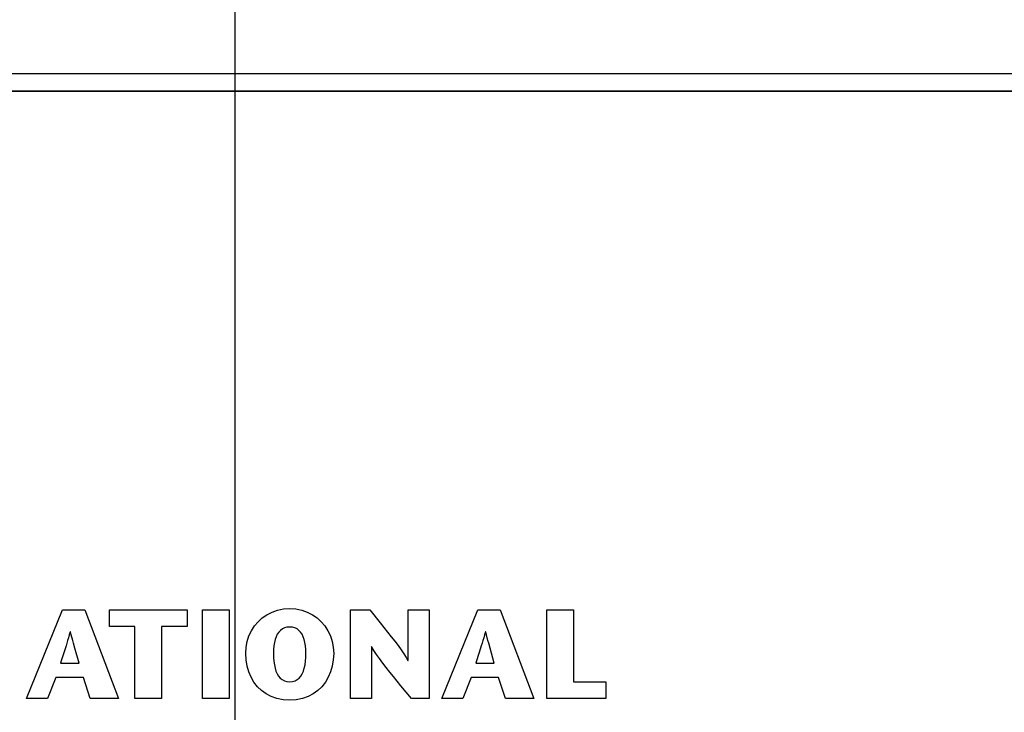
# Model space of a CAD drawing. Header units: inches. Extents: x 0.2 to 16.8, y 0.1 to 10.8.
# Tile 23 of 36: x 4.376 to 4.944, y 7.511 to 7.91. Entities that reach past the tile are written whole.
import ezdxf

# ---------------------------------------------------------------- set-up
doc = ezdxf.new("R2010")
doc.units = ezdxf.units.IN
doc.header["$LTSCALE"] = 0.935
doc.header["$MEASUREMENT"] = 0
doc.layers.get('0').update_dxf_attribs({"linetype": 'CONTINUOUS'})
doc.layers.add('DIMENSIONS', color=7, linetype='CONTINUOUS')
doc.styles.get("Standard").update_dxf_attribs({"font": 'txt', "width": 0.8})
doc.dimstyles.new('DIMSTYLE_1', dxfattribs={"dimtxt": 0.125, "dimasz": 0.18, "dimexe": 0.18, "dimexo": 0.0625, "dimgap": 0.09, "dimtad": 0, "dimtih": 1, "dimtoh": 1, "dimdec": 3, "dimzin": 4, "dimdsep": 46, "dimtxsty": 'STANDARD', "dimblk": '_FILLED', "dimblk1": '_FILLED', "dimblk2": '_FILLED', "dimcen": 0.09, "dimadec": 0, "dimazin": 0, "dimtp": 0.001, "dimtm": 0.001, "dimtfac": 1, "dimtdec": 3, "dimtofl": 0, "dimtmove": 0, "dimatfit": 3, "dimldrblk": '_FILLED', "dimfxl": 1, "dimtolj": 1, "dimtzin": 4, "dimarcsym": 0})

# ---------------------------------------------------------------- blocks, each defined once
blk = doc.blocks.new('*D10')
at = {"layer": 'DIMENSIONS', "color": 2, "linetype": 'CONTINUOUS'}
blk.add_line((4.50033, 6.43964), (4.50033, 8.56589), dxfattribs=at)
at = {"layer": 'DIMENSIONS', "color": 2, "linetype": 'CONTINUOUS', "width": 0.8}
for s, p in [(']', (4.56283, 10.05339)), ('22.86', (4.56283, 9.55339)), ('[', (4.56283, 9.45339)), ('.900', (4.56283, 8.92839)), ('3X ', (4.56283, 8.62839))]:
    blk.add_text(s, height=0.125, rotation=90, dxfattribs=at).set_placement(p)
blk = doc.blocks.new('_FILLED')
at = {"color": 0, "linetype": 'BYBLOCK'}
blk.add_solid([(0, 0), (-1, 0.1736), (-1, -0.1736)], dxfattribs=at)
blk = doc.blocks.new('*D15')
at = {"layer": 'DIMENSIONS', "color": 2, "linetype": 'CONTINUOUS'}
blk.add_line((4.96062, 5.99664), (4.96062, 8.56589), dxfattribs=at)
at = {"layer": 'DIMENSIONS', "color": 2, "linetype": 'CONTINUOUS', "width": 0.8}
for s, p in [(']', (5.02312, 10.15339)), ('34.55', (5.02312, 9.65339)), ('[', (5.02312, 9.55339)), ('1.360', (5.02312, 8.92839)), ('2X ', (5.02312, 8.62839))]:
    blk.add_text(s, height=0.125, rotation=90, dxfattribs=at).set_placement(p)

msp = doc.modelspace()

# ---------------------------------------------------------------- linework, layer by layer
at = {"color": 7, "linetype": 'CONTINUOUS'}
for p, q in [((5.69433, 7.87839), (3.30633, 7.87839)), ((5.06587, 7.86839), (3.7348, 7.86839)), ((3.73485, 7.86843), (5.06591, 7.86843)), ((4.38006, 7.51853), (4.40085, 7.56957)), ((4.40085, 7.56957), (4.41376, 7.56957)), ((4.41376, 7.56957), (4.43316, 7.51853)), ((4.42781, 7.56001), (4.42781, 7.56956)), ((4.42781, 7.56956), (4.47265, 7.56956)), ((4.47265, 7.56956), (4.47265, 7.56001)), ((4.48147, 7.51852), (4.48147, 7.56956)), ((4.48147, 7.56956), (4.49685, 7.56956)), ((4.49685, 7.56956), (4.49685, 7.51852)), ((4.51596, 7.56496), (4.51865, 7.56682)), ((4.51865, 7.56682), (4.52159, 7.56831)), ((4.52159, 7.56831), (4.52477, 7.56941)), ((4.52477, 7.56941), (4.52816, 7.5701)), ((4.52816, 7.5701), (4.53173, 7.57033)), ((4.53173, 7.57033), (4.53531, 7.5701)), ((4.53531, 7.5701), (4.5387, 7.56941)), ((4.5387, 7.56941), (4.54188, 7.56831)), ((4.54188, 7.56831), (4.54482, 7.56682)), ((4.54482, 7.56682), (4.54751, 7.56496)), ((4.56676, 7.51852), (4.56676, 7.56956)), ((4.56676, 7.56956), (4.5779, 7.56956)), ((4.5779, 7.56956), (4.58393, 7.56215)), ((4.60007, 7.54033), (4.60007, 7.56956)), ((4.60007, 7.56956), (4.61216, 7.56956)), ((4.61216, 7.56956), (4.61216, 7.51852)), ((4.61943, 7.51853), (4.64021, 7.56957)), ((4.64021, 7.56957), (4.65313, 7.56957)), ((4.65313, 7.56957), (4.67252, 7.51853)), ((4.68001, 7.51852), (4.68001, 7.56956)), ((4.68001, 7.56956), (4.69536, 7.56956)), ((4.69536, 7.56956), (4.69536, 7.52808)), ((4.44254, 7.56001), (4.42781, 7.56001)), ((4.44254, 7.51852), (4.44254, 7.56001)), ((4.45792, 7.56001), (4.45792, 7.51852)), ((4.47265, 7.56001), (4.45792, 7.56001)), ((4.50969, 7.55756), (4.51146, 7.56031)), ((4.51146, 7.56031), (4.51356, 7.56279)), ((4.51356, 7.56279), (4.51596, 7.56496)), ((4.53017, 7.55957), (4.52876, 7.5592)), ((4.53173, 7.5597), (4.53017, 7.55957)), ((4.5333, 7.55957), (4.53173, 7.5597)), ((4.5347, 7.5592), (4.5333, 7.55957)), ((4.54751, 7.56496), (4.54991, 7.56279)), ((4.54991, 7.56279), (4.55201, 7.56031)), ((4.55201, 7.56031), (4.55378, 7.55756)), ((4.58393, 7.56215), (4.58607, 7.5595)), ((4.40473, 7.55525), (4.40425, 7.55357)), ((4.40521, 7.55702), (4.40473, 7.55525)), ((4.40535, 7.55702), (4.40521, 7.55702)), ((4.4058, 7.55525), (4.40535, 7.55702)), ((4.40667, 7.55195), (4.4058, 7.55525)), ((4.50723, 7.55139), (4.50827, 7.55458)), ((4.50827, 7.55458), (4.50969, 7.55756)), ((4.52392, 7.55408), (4.52336, 7.55247)), ((4.52461, 7.5555), (4.52392, 7.55408)), ((4.52543, 7.55674), (4.52461, 7.5555)), ((4.5264, 7.55777), (4.52543, 7.55674)), ((4.52751, 7.5586), (4.5264, 7.55777)), ((4.52876, 7.5592), (4.52751, 7.5586)), ((4.53596, 7.5586), (4.5347, 7.5592)), ((4.53707, 7.55777), (4.53596, 7.5586)), ((4.53804, 7.55674), (4.53707, 7.55777)), ((4.53886, 7.5555), (4.53804, 7.55674)), ((4.53955, 7.55408), (4.53886, 7.5555)), ((4.54011, 7.55247), (4.53955, 7.55408)), ((4.55378, 7.55756), (4.5552, 7.55458)), ((4.5552, 7.55458), (4.55624, 7.55139)), ((4.58607, 7.5595), (4.5882, 7.55682)), ((4.5882, 7.55682), (4.5903, 7.55415)), ((4.5903, 7.55415), (4.59232, 7.55152)), ((4.64409, 7.55525), (4.64361, 7.55357)), ((4.64458, 7.55702), (4.64409, 7.55525)), ((4.64472, 7.55702), (4.64458, 7.55702)), ((4.64517, 7.55525), (4.64472, 7.55702)), ((4.64603, 7.55195), (4.64517, 7.55525)), ((4.40284, 7.54891), (4.40192, 7.54601)), ((4.40331, 7.55041), (4.40284, 7.54891)), ((4.40377, 7.55195), (4.40331, 7.55041)), ((4.40425, 7.55357), (4.40377, 7.55195)), ((4.40708, 7.55041), (4.40667, 7.55195)), ((4.40789, 7.54745), (4.40708, 7.55041)), ((4.50659, 7.54803), (4.50723, 7.55139)), ((4.52264, 7.54878), (4.52246, 7.54672)), ((4.52294, 7.55071), (4.52264, 7.54878)), ((4.52336, 7.55247), (4.52294, 7.55071)), ((4.54053, 7.55071), (4.54011, 7.55247)), ((4.54083, 7.54878), (4.54053, 7.55071)), ((4.54101, 7.54672), (4.54083, 7.54878)), ((4.55624, 7.55139), (4.55688, 7.54803)), ((4.57885, 7.54841), (4.57885, 7.51852)), ((4.57899, 7.54841), (4.57885, 7.54841)), ((4.58032, 7.54622), (4.57899, 7.54841)), ((4.59232, 7.55152), (4.59423, 7.54897)), ((4.59423, 7.54897), (4.59598, 7.54654)), ((4.6422, 7.54891), (4.64174, 7.54745)), ((4.64267, 7.55041), (4.6422, 7.54891)), ((4.64314, 7.55195), (4.64267, 7.55041)), ((4.64361, 7.55357), (4.64314, 7.55195)), ((4.64645, 7.55041), (4.64603, 7.55195)), ((4.64726, 7.54745), (4.64645, 7.55041)), ((4.40192, 7.54601), (4.40008, 7.54029)), ((4.41031, 7.5388), (4.40789, 7.54745)), ((4.50637, 7.54452), (4.50659, 7.54803)), ((4.50657, 7.54079), (4.50637, 7.54452)), ((4.52246, 7.54672), (4.5224, 7.54452)), ((4.5224, 7.54452), (4.52245, 7.54218)), ((4.54107, 7.54452), (4.54101, 7.54672)), ((4.54101, 7.54218), (4.54107, 7.54452)), ((4.55688, 7.54803), (4.5571, 7.54452)), ((4.5571, 7.54452), (4.5569, 7.54079)), ((4.58185, 7.54391), (4.58032, 7.54622)), ((4.58355, 7.54148), (4.58185, 7.54391)), ((4.59598, 7.54654), (4.59754, 7.54427)), ((4.59754, 7.54427), (4.59887, 7.54218)), ((4.64174, 7.54745), (4.63944, 7.54029)), ((4.64968, 7.5388), (4.64726, 7.54745)), ((4.40008, 7.54029), (4.39961, 7.5388)), ((4.39961, 7.5388), (4.41031, 7.5388)), ((4.50716, 7.53723), (4.50657, 7.54079)), ((4.50813, 7.53388), (4.50716, 7.53723)), ((4.52245, 7.54218), (4.52262, 7.53997)), ((4.52262, 7.53997), (4.5229, 7.53791)), ((4.5229, 7.53791), (4.5233, 7.53601)), ((4.54017, 7.53601), (4.54057, 7.53791)), ((4.54057, 7.53791), (4.54085, 7.53997)), ((4.54085, 7.53997), (4.54101, 7.54218)), ((4.55631, 7.53723), (4.55534, 7.53388)), ((4.5569, 7.54079), (4.55631, 7.53723)), ((4.58539, 7.53896), (4.58355, 7.54148)), ((4.58735, 7.53639), (4.58539, 7.53896)), ((4.59887, 7.54218), (4.59993, 7.54033)), ((4.59993, 7.54033), (4.60007, 7.54033)), ((4.63944, 7.54029), (4.63897, 7.5388)), ((4.63897, 7.5388), (4.64968, 7.5388)), ((4.50946, 7.53076), (4.50813, 7.53388)), ((4.5233, 7.53601), (4.52383, 7.53429)), ((4.52383, 7.53429), (4.52449, 7.53275)), ((4.52449, 7.53275), (4.5253, 7.53141)), ((4.5253, 7.53141), (4.52626, 7.53029)), ((4.5372, 7.53029), (4.53816, 7.53141)), ((4.53816, 7.53141), (4.53897, 7.53275)), ((4.53897, 7.53275), (4.53964, 7.53429)), ((4.53964, 7.53429), (4.54017, 7.53601)), ((4.55534, 7.53388), (4.55401, 7.53076)), ((4.5894, 7.53377), (4.58735, 7.53639)), ((4.5915, 7.53114), (4.5894, 7.53377)), ((4.59363, 7.52851), (4.5915, 7.53114)), ((4.39698, 7.53071), (4.39209, 7.51853)), ((4.41281, 7.53071), (4.39698, 7.53071)), ((4.4168, 7.51853), (4.41281, 7.53071)), ((4.51115, 7.52789), (4.50946, 7.53076)), ((4.51317, 7.52532), (4.51115, 7.52789)), ((4.52626, 7.53029), (4.52738, 7.52939)), ((4.52738, 7.52939), (4.52866, 7.52873)), ((4.52866, 7.52873), (4.53011, 7.52833)), ((4.53011, 7.52833), (4.53173, 7.52819)), ((4.53173, 7.52819), (4.53336, 7.52833)), ((4.53336, 7.52833), (4.53481, 7.52873)), ((4.53481, 7.52873), (4.53609, 7.52939)), ((4.53609, 7.52939), (4.5372, 7.53029)), ((4.55232, 7.52789), (4.5503, 7.52532)), ((4.55401, 7.53076), (4.55232, 7.52789)), ((4.59577, 7.52591), (4.59363, 7.52851)), ((4.60188, 7.51852), (4.59577, 7.52591)), ((4.63633, 7.53071), (4.63145, 7.51853)), ((4.65218, 7.53071), (4.63633, 7.53071)), ((4.65616, 7.51853), (4.65218, 7.53071)), ((4.69536, 7.52808), (4.71403, 7.52808)), ((4.71403, 7.52808), (4.71403, 7.51852)), ((4.51552, 7.52306), (4.51317, 7.52532)), ((4.51819, 7.52115), (4.51552, 7.52306)), ((4.52116, 7.51961), (4.51819, 7.52115)), ((4.54528, 7.52115), (4.54231, 7.51961)), ((4.54794, 7.52306), (4.54528, 7.52115)), ((4.5503, 7.52532), (4.54794, 7.52306)), ((4.39209, 7.51853), (4.38006, 7.51853)), ((4.43316, 7.51853), (4.4168, 7.51853)), ((4.45792, 7.51852), (4.44254, 7.51852)), ((4.49685, 7.51852), (4.48147, 7.51852)), ((4.52441, 7.51848), (4.52116, 7.51961)), ((4.52794, 7.51778), (4.52441, 7.51848)), ((4.53173, 7.51754), (4.52794, 7.51778)), ((4.53553, 7.51778), (4.53173, 7.51754)), ((4.53906, 7.51848), (4.53553, 7.51778)), ((4.54231, 7.51961), (4.53906, 7.51848)), ((4.57885, 7.51852), (4.56676, 7.51852)), ((4.61216, 7.51852), (4.60188, 7.51852)), ((4.63145, 7.51853), (4.61943, 7.51853)), ((4.67252, 7.51853), (4.65616, 7.51853)), ((4.71403, 7.51852), (4.68001, 7.51852))]:
    msp.add_line(p, q, dxfattribs=at)

# ---------------------------------------------------------------- dimensions: what is measured, and where the dimension line sits
at = {"layer": 'DIMENSIONS', "color": 2, "linetype": 'CONTINUOUS'}
for feature_location, offset, text, picture, middle in [((4.96062, 5.99664), (0, 2.56925), '2X <>', '*D15', (4.96062, 9.44089)), ((4.50033, 6.43964), (0, 2.12626), '3X <>', '*D10', (4.50033, 9.39089))]:
    dim = msp.add_ordinate_dim(feature_location=feature_location, offset=offset, dtype=1, origin=(3.60033, 7.99989), text=text, dimstyle='DIMSTYLE_1', dxfattribs=at)
    dim.commit()
    dim.dimension.update_dxf_attribs({"geometry": picture, "text_midpoint": middle})

doc.saveas('drawing.dxf')
